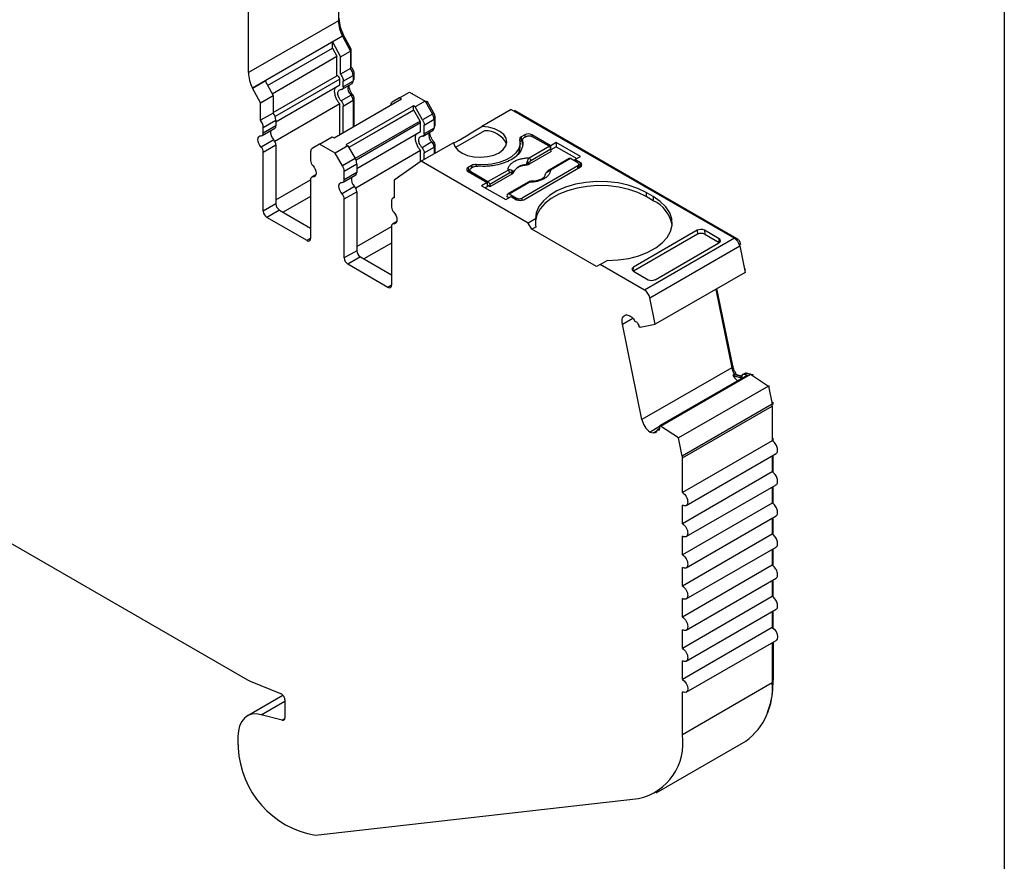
# Model space of a CAD drawing. Header units: millimetres. Extents: x 6 to 273, y 6 to 210.
# Tile 8 of 9: x 234 to 273, y 144 to 177. Entities that reach past the tile are written whole.
import ezdxf

# ---------------------------------------------------------------- set-up
doc = ezdxf.new("R2010")
doc.units = ezdxf.units.MM
doc.linetypes.add('SLD-Solid', pattern=[0])
doc.layers.add('TEXT', color=140, linetype='SLD-Solid', lineweight=25)

msp = doc.modelspace()

# ---------------------------------------------------------------- linework, layer by layer
for p, q in [((246.858, 181.965), (246.858, 176.639)), ((243.322, 174.598), (243.322, 179.924)), ((246.858, 176.639), (243.322, 174.598)), ((247.016, 176.033), (243.48, 173.992)), ((247.016, 176.031), (246.627, 175.806)), ((247.051, 176.107), (246.996, 176.075)), ((246.998, 176.071), (247.051, 176.101)), ((247.016, 176.031), (247.016, 176.033)), ((247.016, 176.031), (247.33, 175.448)), ((247.051, 176.101), (247.051, 176.107)), ((247.366, 175.519), (247.051, 176.101)), ((244.076, 174.09), (246.627, 175.563)), ((246.627, 175.563), (246.627, 175.806)), ((246.627, 175.806), (246.941, 175.224)), ((246.627, 175.563), (246.8, 175.242)), ((246.941, 175.224), (247.33, 175.448)), ((247.31, 175.486), (247.366, 175.519)), ((247.33, 175.448), (247.33, 174.763)), ((247.366, 174.809), (247.366, 175.519)), ((244.248, 173.769), (246.8, 175.242)), ((246.8, 174.473), (246.8, 175.242)), ((246.941, 174.538), (246.941, 175.224)), ((247.33, 174.763), (246.941, 174.538)), ((247.33, 174.789), (247.366, 174.809)), ((243.48, 173.99), (243.975, 174.276)), ((243.975, 174.276), (244.29, 173.693)), ((244.29, 173.024), (246.8, 174.473)), ((246.91, 174.342), (244.369, 172.875)), ((246.91, 174.114), (246.91, 174.342)), ((247.051, 174.26), (247.44, 174.485)), ((247.431, 174.561), (247.476, 174.587)), ((247.44, 174.485), (247.44, 174.257)), ((247.44, 174.339), (247.476, 174.359)), ((247.44, 174.305), (247.455, 174.313)), ((247.476, 174.359), (247.476, 174.587)), ((243.48, 173.992), (243.48, 173.99)), ((243.795, 173.407), (243.48, 173.99)), ((244.4, 172.665), (246.91, 174.114)), ((247.01, 173.941), (247.399, 174.165)), ((247.051, 174.033), (247.051, 174.26)), ((247.44, 174.257), (247.051, 174.033)), ((243.795, 173.407), (244.29, 173.693)), ((244.29, 173.693), (244.29, 173.008)), ((246.686, 172.033), (249.337, 173.564)), ((247.355, 173.707), (246.966, 173.483)), ((247.051, 173.284), (247.44, 173.509)), ((247.433, 173.71), (247.379, 173.679)), ((247.428, 173.583), (247.476, 173.611)), ((247.44, 173.509), (247.44, 172.468)), ((247.476, 172.489), (247.476, 173.611)), ((249.267, 173.604), (248.975, 173.436)), ((249.267, 173.604), (249.655, 173.829)), ((249.337, 173.564), (249.267, 173.604)), ((249.655, 173.829), (250.269, 173.475)), ((249.755, 173.771), (249.791, 173.792)), ((243.795, 172.722), (243.795, 173.407)), ((246.91, 173.366), (244.358, 171.893)), ((246.91, 172.162), (246.91, 173.366)), ((247.051, 172.244), (247.051, 173.284)), ((249.809, 173.291), (247.157, 171.76)), ((249.809, 173.128), (247.263, 171.658)), ((249.821, 173.121), (247.27, 171.648)), ((249.809, 173.128), (249.809, 173.291)), ((249.88, 173.25), (249.809, 173.291)), ((249.821, 173.121), (249.809, 173.128)), ((250.071, 172.688), (249.821, 173.121)), ((250.269, 173.475), (249.88, 173.25)), ((250.171, 172.746), (249.88, 173.25)), ((250.269, 173.475), (250.56, 172.97)), ((250.289, 173.439), (250.345, 173.471)), ((250.616, 173.002), (250.345, 173.471)), ((253.656, 173.153), (252.494, 172.482)), ((253.656, 173.153), (262.437, 168.083)), ((253.758, 173.094), (253.793, 173.114)), ((262.543, 168.063), (253.793, 173.114)), ((244.29, 173.008), (243.795, 172.722)), ((243.905, 172.444), (244.4, 172.729)), ((244.4, 172.729), (244.4, 172.502)), ((250.56, 172.97), (250.171, 172.746)), ((250.233, 172.536), (250.622, 172.761)), ((250.56, 172.97), (250.616, 173.002)), ((250.613, 172.837), (250.658, 172.863)), ((250.622, 172.761), (250.622, 172.42)), ((250.658, 172.522), (250.658, 172.863)), ((243.863, 172.124), (244.358, 172.41)), ((244.4, 172.502), (243.905, 172.216)), ((243.905, 172.216), (243.905, 172.444)), ((250.071, 172.688), (247.52, 171.215)), ((250.092, 172.618), (247.551, 171.151)), ((250.092, 172.277), (250.092, 172.618)), ((250.233, 172.196), (250.233, 172.536)), ((250.622, 172.42), (250.233, 172.196)), ((250.622, 172.502), (250.658, 172.522)), ((250.622, 172.468), (250.637, 172.476)), ((244.315, 171.952), (243.82, 171.666)), ((246.12, 171.788), (246.615, 172.074)), ((246.615, 172.074), (246.686, 172.033)), ((247.582, 170.828), (250.092, 172.277)), ((250.192, 172.104), (250.581, 172.329)), ((252.607, 172.312), (251.462, 171.65)), ((254.186, 172.153), (254.044, 172.071)), ((254.044, 172.071), (254.044, 171.908)), ((254.092, 171.948), (254.092, 171.785)), ((254.257, 172.091), (254.151, 172.03)), ((254.186, 172.153), (254.186, 172.05)), ((255.214, 171.722), (254.469, 172.153)), ((254.469, 172.153), (254.469, 172.091)), ((255.147, 171.7), (254.469, 172.091)), ((243.905, 171.468), (244.4, 171.753)), ((244.4, 171.753), (244.4, 169.433)), ((246.12, 171.788), (245.829, 171.62)), ((246.733, 171.434), (246.12, 171.788)), ((247.228, 171.72), (246.733, 171.434)), ((247.157, 171.76), (247.228, 171.72)), ((247.228, 171.72), (247.52, 171.215)), ((251.388, 171.843), (250.12, 171.112)), ((250.537, 171.87), (250.148, 171.646)), ((250.233, 171.447), (250.622, 171.672)), ((250.615, 171.873), (250.561, 171.842)), ((250.61, 171.746), (250.658, 171.774)), ((250.622, 171.672), (250.622, 171.401)), ((250.658, 171.422), (250.658, 171.774)), ((254.007, 171.673), (254.007, 171.836)), ((254.094, 171.936), (254.044, 171.908)), ((254.094, 171.769), (254.094, 171.932)), ((254.359, 171.246), (255.147, 171.7)), ((255.217, 171.585), (254.43, 171.13)), ((255.426, 171.845), (255.214, 171.722)), ((255.214, 171.598), (255.214, 171.722)), ((255.224, 171.492), (255.217, 171.585)), ((255.426, 171.681), (255.219, 171.562)), ((256.375, 171.297), (255.426, 171.845)), ((255.426, 171.845), (255.426, 171.681)), ((255.426, 171.681), (256.233, 171.216)), ((243.905, 169.147), (243.905, 171.468)), ((245.766, 171.482), (245.766, 171.141)), ((247.025, 170.929), (246.733, 171.434)), ((247.52, 171.215), (247.025, 170.929)), ((250.092, 171.529), (247.54, 170.056)), ((250.092, 171.092), (250.092, 171.529)), ((250.233, 171.177), (250.233, 171.447)), ((255.224, 171.492), (254.359, 170.993)), ((255.933, 171.222), (255.146, 170.768)), ((255.983, 171.217), (255.196, 170.763)), ((256.272, 171.05), (255.983, 171.217)), ((256.162, 171.175), (256.375, 171.297)), ((256.378, 171.05), (256.162, 171.175)), ((256.162, 171.175), (256.162, 171.114)), ((247.087, 170.72), (247.582, 171.006)), ((247.582, 171.006), (247.582, 170.665)), ((250.12, 171.112), (249.058, 170.368)), ((254.327, 168.683), (250.12, 171.112)), ((252.1, 170.948), (251.959, 170.867)), ((251.959, 170.867), (251.959, 170.703)), ((252.171, 170.887), (252.065, 170.826)), ((252.1, 170.948), (252.1, 170.846)), ((252.273, 170.981), (252.273, 170.918)), ((256.272, 170.928), (254.08, 169.663)), ((254.151, 169.601), (256.378, 170.887)), ((254.252, 170.976), (254.252, 170.961)), ((254.359, 170.993), (254.355, 171.058)), ((256.272, 170.826), (256.272, 170.928)), ((256.316, 170.851), (256.316, 170.989)), ((256.378, 170.887), (256.316, 170.923)), ((256.378, 170.887), (256.378, 171.05)), ((245.969, 170.578), (245.808, 170.484)), ((245.851, 170.494), (245.961, 170.557)), ((247.045, 170.288), (247.54, 170.573)), ((247.087, 170.379), (247.087, 170.72)), ((247.582, 170.665), (247.087, 170.379)), ((252.021, 170.739), (251.959, 170.703)), ((251.959, 170.703), (252.704, 170.273)), ((252.021, 170.765), (252.021, 170.668)), ((252.065, 170.703), (252.742, 170.312)), ((252.065, 170.642), (252.065, 170.703)), ((252.742, 170.312), (253.53, 170.767)), ((253.6, 170.651), (252.813, 170.197)), ((253.685, 170.604), (252.82, 170.104)), ((253.685, 170.604), (253.679, 170.667)), ((253.74, 170.665), (253.739, 170.68)), ((244.4, 169.596), (245.766, 170.385)), ((245.766, 170.393), (245.766, 168.073)), ((247.497, 170.115), (247.002, 169.829)), ((249.058, 170.368), (249.058, 169.683)), ((252.704, 170.273), (252.492, 170.151)), ((252.492, 170.151), (253.44, 169.603)), ((252.704, 170.11), (252.633, 170.069)), ((252.704, 170.273), (252.704, 170.11)), ((252.82, 170.104), (252.704, 170.171)), ((252.813, 170.197), (252.82, 170.104)), ((254.316, 170.289), (253.529, 169.834)), ((253.579, 169.829), (254.366, 170.284)), ((245.766, 169.732), (244.683, 169.106)), ((247.087, 169.631), (247.582, 169.916)), ((247.087, 167.31), (247.087, 169.631)), ((247.582, 169.916), (247.582, 167.596)), ((249.058, 169.697), (249.011, 169.669)), ((253.44, 169.603), (253.652, 169.726)), ((253.502, 169.71), (253.509, 169.795)), ((253.564, 169.675), (253.502, 169.71)), ((253.579, 169.829), (253.868, 169.663)), ((253.652, 169.726), (253.868, 169.601)), ((253.868, 169.663), (253.868, 169.601)), ((254.08, 169.576), (254.08, 169.663)), ((259.242, 169.724), (258.959, 169.887)), ((258.959, 169.887), (258.959, 169.724)), ((259.242, 169.56), (258.959, 169.724)), ((259.242, 169.724), (259.242, 169.56)), ((244.4, 169.433), (243.905, 169.147)), ((248.948, 169.532), (248.948, 169.304)), ((244.541, 169.188), (244.046, 168.902)), ((245.625, 167.991), (244.046, 168.902)), ((244.541, 169.188), (245.766, 168.481)), ((247.582, 167.759), (248.948, 168.548)), ((248.948, 168.556), (248.948, 166.236)), ((249.151, 168.741), (248.99, 168.648)), ((249.033, 168.657), (249.143, 168.72)), ((254.606, 168.844), (254.327, 168.683)), ((254.469, 168.438), (254.327, 168.683)), ((254.62, 168.525), (254.469, 168.438)), ((257.014, 166.968), (254.469, 168.438)), ((260.986, 168.241), (258.464, 166.785)), ((260.974, 168.397), (258.465, 166.948)), ((262.437, 168.083), (258.902, 166.042)), ((260.974, 168.397), (260.986, 168.241)), ((261.829, 168.067), (261.257, 168.397)), ((261.257, 168.397), (261.269, 168.241)), ((261.269, 168.241), (261.841, 167.911)), ((245.766, 168.072), (245.625, 167.991)), ((248.948, 167.895), (247.865, 167.269)), ((259.106, 165.742), (262.642, 167.783)), ((259.319, 166.455), (261.828, 167.903)), ((261.841, 167.912), (261.829, 168.067)), ((262.499, 168.037), (262.543, 168.063)), ((262.629, 167.833), (262.68, 167.863)), ((262.642, 167.783), (262.855, 166.741)), ((262.687, 167.83), (262.68, 167.863)), ((247.582, 167.596), (247.087, 167.31)), ((247.723, 167.351), (247.228, 167.065)), ((247.723, 167.351), (248.948, 166.644)), ((248.807, 166.154), (247.228, 167.065)), ((257.156, 167.05), (257.014, 166.968)), ((257.156, 167.05), (257.434, 167.211)), ((258.902, 166.042), (257.156, 167.05)), ((258.453, 166.791), (258.465, 166.948)), ((258.464, 166.785), (259.036, 166.455)), ((262.855, 166.741), (259.32, 164.7)), ((262.832, 166.857), (262.88, 166.884)), ((248.948, 166.236), (248.807, 166.154)), ((261.701, 166.075), (262.331, 162.993)), ((262.369, 163.073), (261.749, 166.102)), ((259.32, 164.7), (259.106, 165.742)), ((258.297, 165.038), (258.176, 165.07)), ((258.027, 164.708), (258.435, 164.944)), ((258.795, 160.952), (258.027, 164.708)), ((258.603, 164.786), (258.553, 164.799)), ((258.734, 164.582), (258.692, 164.593)), ((258.734, 164.582), (259.32, 164.7)), ((262.32, 163.045), (262.369, 163.073)), ((262.331, 162.993), (258.795, 160.952)), ((262.953, 162.704), (259.488, 160.703)), ((259.529, 160.692), (263.065, 162.733)), ((262.438, 162.732), (262.367, 162.691)), ((262.367, 162.691), (262.667, 162.611)), ((262.438, 162.732), (262.738, 162.652)), ((262.528, 162.713), (262.522, 162.709)), ((262.724, 162.66), (262.528, 162.713)), ((262.839, 162.765), (262.769, 162.724)), ((262.921, 162.772), (262.851, 162.731)), ((262.851, 162.731), (262.953, 162.704)), ((263.024, 162.744), (262.921, 162.772)), ((263.065, 162.733), (263.024, 162.744)), ((263.148, 162.716), (263.046, 162.744)), ((263.065, 162.733), (263.769, 162.27)), ((263.138, 162.685), (263.178, 162.708)), ((263.178, 162.708), (263.148, 162.716)), ((263.769, 162.27), (260.233, 160.229)), ((262.667, 162.611), (262.716, 162.639)), ((263.769, 162.27), (263.916, 161.554)), ((263.771, 162.258), (263.82, 162.286)), ((263.916, 161.554), (260.38, 159.513)), ((263.905, 161.605), (263.953, 161.633)), ((263.914, 161.563), (263.958, 161.588)), ((263.958, 161.54), (263.958, 161.588)), ((260.387, 159.445), (263.923, 161.486)), ((263.923, 161.486), (263.923, 160.122)), ((259.488, 160.678), (259.118, 160.464)), ((259.118, 160.464), (259.239, 160.432)), ((259.239, 160.432), (259.387, 160.517)), ((259.485, 160.597), (259.404, 160.55)), ((259.422, 160.552), (259.483, 160.587)), ((259.422, 160.552), (259.473, 160.539)), ((259.488, 160.703), (259.529, 160.692)), ((260.233, 160.229), (259.529, 160.692)), ((260.38, 159.513), (260.233, 160.229)), ((263.923, 160.122), (260.387, 158.081)), ((263.923, 160.203), (263.958, 160.224)), ((263.958, 160.093), (263.958, 160.224)), ((260.537, 157.576), (264.073, 159.617)), ((260.387, 158.081), (260.387, 159.445)), ((263.923, 159.53), (263.923, 158.897)), ((263.958, 158.868), (263.958, 159.551)), ((263.923, 158.897), (260.387, 156.856)), ((260.537, 156.351), (264.073, 158.392)), ((263.923, 158.305), (263.923, 157.672)), ((263.958, 157.644), (263.958, 158.326)), ((263.923, 157.672), (260.387, 155.631)), ((260.387, 156.856), (260.387, 157.591)), ((260.537, 155.126), (264.073, 157.167)), ((263.923, 157.081), (263.923, 156.447)), ((263.958, 156.419), (263.958, 157.101)), ((233.145, 156.57), (243.278, 150.721)), ((263.923, 156.447), (260.387, 154.406)), ((260.387, 155.631), (260.387, 156.366)), ((260.537, 153.901), (264.073, 155.942)), ((263.923, 155.856), (263.923, 155.222)), ((263.958, 155.194), (263.958, 155.876)), ((263.923, 155.222), (260.387, 153.181)), ((260.387, 154.406), (260.387, 155.141)), ((260.537, 152.677), (264.073, 154.718)), ((263.923, 154.631), (263.923, 153.998)), ((263.958, 153.969), (263.958, 154.651)), ((263.923, 153.998), (260.387, 151.957)), ((260.387, 153.181), (260.387, 153.916)), ((260.537, 151.452), (264.073, 153.493)), ((263.923, 153.406), (263.923, 152.773)), ((263.958, 152.744), (263.958, 153.427)), ((263.923, 152.773), (260.387, 150.732)), ((260.387, 151.957), (260.387, 152.691)), ((260.537, 150.227), (264.073, 152.268)), ((263.958, 152.202), (263.958, 150.702)), ((263.923, 152.181), (263.923, 150.6)), ((260.387, 150.732), (260.387, 151.467)), ((243.383, 150.669), (244.584, 150.184)), ((263.958, 150.702), (263.923, 150.682)), ((263.923, 150.6), (260.387, 148.559)), ((244.678, 150.106), (243.271, 149.294)), ((243.827, 149.344), (244.746, 149.874)), ((244.746, 149.929), (244.746, 149.223)), ((260.387, 148.559), (260.387, 150.242)), ((244.641, 149.126), (243.827, 149.344)), ((244.74, 149.182), (244.641, 149.126)), ((242.908, 148.491), (242.908, 148.246)), ((259.352, 146.27), (262.887, 148.311)), ((245.961, 144.604), (258.667, 146.049))]:
    msp.add_line(p, q)
at = {"flags": 128}
for points in [[(251.388, 171.843), (251.436, 171.691), (251.55, 171.551), (251.722, 171.433), (251.939, 171.343), (252.189, 171.288), (252.455, 171.271), (252.72, 171.293), (252.967, 171.354), (253.178, 171.448), (253.342, 171.571), (253.447, 171.713), (253.486, 171.866), (253.457, 172.019), (253.361, 172.164), (253.205, 172.289), (253, 172.388), (252.758, 172.454), (252.494, 172.482)], [(243.82, 171.666), (243.768, 171.734), (243.727, 171.81), (243.701, 171.889), (243.693, 171.964), (243.701, 172.029), (243.727, 172.078), (243.768, 172.108), (243.82, 172.115)], [(253.988, 171.971), (254.005, 171.79), (253.955, 171.612), (253.843, 171.443), (253.672, 171.291), (253.451, 171.163), (253.188, 171.065), (252.895, 171), (252.586, 170.971), (252.273, 170.981)], [(245.851, 170.943), (245.903, 170.875), (245.944, 170.799), (245.97, 170.72), (245.979, 170.645), (245.97, 170.58), (245.944, 170.53), (245.903, 170.501), (245.851, 170.494)], [(247.002, 169.829), (246.95, 169.897), (246.909, 169.973), (246.883, 170.052), (246.875, 170.127), (246.883, 170.192), (246.909, 170.242), (246.95, 170.271), (247.002, 170.278)], [(258.959, 169.887), (258.631, 170.047), (258.262, 170.173), (257.861, 170.261), (257.44, 170.309), (257.011, 170.316), (256.587, 170.281), (256.178, 170.206), (255.797, 170.092), (255.455, 169.943), (255.16, 169.763), (254.922, 169.556), (254.748, 169.33), (254.641, 169.09), (254.606, 168.844)], [(258.959, 169.724), (258.64, 169.88), (258.281, 170.004), (257.892, 170.092), (257.483, 170.143), (257.065, 170.154), (256.649, 170.126), (256.248, 170.058), (255.87, 169.954), (255.528, 169.816), (255.229, 169.647), (254.982, 169.452), (254.793, 169.236), (254.668, 169.006), (254.61, 168.767), (254.608, 168.738)], [(257.434, 167.211), (257.862, 167.231), (258.277, 167.293), (258.669, 167.393), (259.026, 167.531), (259.338, 167.701), (259.597, 167.898), (259.794, 168.118), (259.924, 168.354), (259.985, 168.599), (259.973, 168.847), (259.889, 169.09), (259.736, 169.321), (259.519, 169.535), (259.242, 169.724)], [(249.033, 169.106), (249.085, 169.038), (249.126, 168.962), (249.152, 168.883), (249.161, 168.808), (249.152, 168.743), (249.126, 168.694), (249.085, 168.664), (249.033, 168.657)], [(258.027, 164.708), (258.017, 164.777), (258.015, 164.842), (258.023, 164.901), (258.038, 164.953), (258.062, 164.997), (258.094, 165.032), (258.132, 165.056), (258.176, 165.07)], [(263.923, 152.773), (264.004, 152.707), (264.073, 152.614), (264.119, 152.508), (264.135, 152.405), (264.119, 152.321), (264.073, 152.268), (264.073, 152.268)], [(260.387, 150.732), (260.468, 150.666), (260.537, 150.573), (260.583, 150.467), (260.599, 150.364), (260.583, 150.28), (260.537, 150.227), (260.468, 150.214), (260.387, 150.242)], [(243.827, 149.344), (243.636, 149.375), (243.459, 149.364), (243.3, 149.31), (243.164, 149.215), (243.054, 149.082), (242.973, 148.913), (242.924, 148.715), (242.908, 148.491)]]:
    msp.add_lwpolyline(points, dxfattribs=at)
for centre, radius, start, end in [((248.249, 176.678), 1.392, 181.6276, 207.6195), ((246.979, 174.463), 0.462, 2.6816, 40.4811), ((244.714, 174.637), 1.392, 181.6277, 207.6194), ((247.625, 173.996), 0.395, 168.7921, 226.9559), ((247.341, 174.247), 0.0995, 305.3061, 6.0062), ((247.129, 173.493), 0.311, 2.826, 43.4312), ((243.938, 172.708), 0.462, 2.6816, 40.4811), ((250.19, 172.746), 0.433, 1.9565, 31.1437), ((243.443, 172.422), 0.462, 2.6816, 40.4811), ((244.301, 172.491), 0.0995, 305.3061, 6.006), ((250.523, 172.41), 0.0995, 305.3058, 6.0064), ((243.821, 172.201), 0.0853, 269.3918, 10.3652), ((244.584, 172.24), 0.395, 168.7921, 226.956), ((244.089, 171.738), 0.311, 2.8262, 43.4311), ((250.807, 172.159), 0.395, 168.7921, 226.9559), ((252.636, 171.371), 0.941, 26.8065, 91.7504), ((254.079, 171.986), 0.0919, 112.1145, 189.0941), ((254.327, 171.88), 0.307, 62.6097, 117.3903), ((243.594, 171.452), 0.311, 2.8261, 43.4314), ((245.917, 171.497), 0.151, 125.6981, 185.6204), ((250.311, 171.656), 0.311, 2.8261, 43.4312), ((253.435, 171.682), 0.571, 319.1391, 359.0469), ((254.114, 171.783), 0.142, 119.0446, 139.603), ((247.149, 170.991), 0.433, 1.9565, 31.1437), ((254.275, 171.115), 0.155, 5.689, 57.1991), ((246.077, 171.157), 0.311, 182.8263, 223.4312), ((246.654, 170.705), 0.433, 1.9565, 31.1438), ((251.99, 170.785), 0.0873, 110.7834, 249.2166), ((252.24, 170.682), 0.301, 83.6694, 117.5975), ((254.24, 170.403), 0.573, 88.8448, 151.1498), ((254.033, 170.675), 0.5, 49.8822, 58.7426), ((256.347, 170.969), 0.0873, 290.7834, 69.2166), ((245.85, 170.408), 0.0853, 89.3919, 190.3656), ((247.766, 170.404), 0.395, 168.7921, 226.9559), ((247.483, 170.654), 0.0995, 305.306, 6.0062), ((253.445, 170.636), 0.155, 5.689, 57.1991), ((253.57, 170.714), 0.118, 336.668, 18.1748), ((255.039, 170.664), 0.00686, 52.5203, 103.5056), ((255.167, 170.722), 0.0497, 54.016, 114.6959), ((247.003, 170.364), 0.0853, 269.3919, 10.3655), ((247.271, 169.901), 0.311, 2.8262, 43.4312), ((254.337, 170.243), 0.0498, 54.0182, 114.6714), ((246.776, 169.615), 0.311, 2.8262, 43.4312), ((249.078, 169.554), 0.131, 98.3858, 189.5015), ((244.707, 169.447), 0.307, 182.6056, 237.3945), ((249.259, 169.32), 0.311, 182.8262, 223.4312), ((254.009, 169.874), 0.307, 242.6097, 297.3903), ((258.68, 168.358), 1.327, 10.5524, 64.9631), ((244.212, 169.161), 0.307, 182.6057, 237.3945), ((249.032, 168.571), 0.0853, 89.3918, 190.3653), ((262.181, 167.689), 0.47, 11.6277, 57.0662), ((245.68, 168.059), 0.0873, 230.7969, 9.2139), ((247.394, 167.324), 0.307, 182.6055, 237.3946), ((247.889, 167.61), 0.307, 182.6055, 237.3946), ((248.862, 166.222), 0.0873, 230.7971, 9.2142), ((258.646, 165.648), 0.47, 11.6278, 57.0661), ((263.12, 163.163), 0.807, 192.1609, 212.3128), ((262.998, 163.074), 0.738, 211.2207, 233.7985), ((262.889, 162.671), 0.106, 72.2508, 117.9623), ((259.572, 161.115), 0.794, 191.8185, 235.1115), ((243.7, 151.446), 0.839, 239.8498, 247.8278), ((261.354, 150.383), 2.578, 306.4912, 4.8209), ((258.182, 148.226), 2.23, 282.5615, 8.6014), ((244.735, 148.249), 1.827, 180.1073, 186.5483), ((246.577, 148.213), 3.662, 182.6985, 260.3164)]:
    msp.add_arc(centre, radius, start, end)
for centre, major_axis, ratio, start_param, end_param in [((252.436, 172.509), (1.05, 0.672), 0.043548, 3.181704, 4.740184), ((257.156, 167.376), (-1.803, 3.123), 0.577335, 0.787087, 0.89248), ((261.115, 168.315), (0.2, 0.001), 0.577279, 0.781586, 2.352382), ((261.127, 168.159), (0.2, 0.001), 0.577279, 0.781586, 2.352383), ((261.687, 167.985), (0.2, 0.001), 0.577279, 5.493975, 7.064772), ((258.606, 166.867), (0.2, 0.001), 0.577279, 2.352383, 3.923179), ((259.178, 166.537), (0.2, 0.001), 0.577279, 3.923179, 5.493975)]:
    msp.add_ellipse(centre, major_axis=major_axis, ratio=ratio, start_param=start_param, end_param=end_param)
for points, knots in [([(247.051, 176.107), (247.039, 176.133), (247.014, 176.187), (246.983, 176.268), (246.956, 176.35), (246.926, 176.458), (246.899, 176.592), (246.895, 176.691), (246.893, 176.741)], [0, 0, 0, 0, 0.124911, 0.249364, 0.374182, 0.500184, 0.74937, 1, 1, 1, 1]), ([(247.476, 174.587), (247.476, 174.623), (247.465, 174.666), (247.425, 174.747), (247.396, 174.783), (247.366, 174.809)], [0, 0, 0, 0, 0.5, 0.5, 1, 1, 1, 1]), ([(246.91, 174.342), (246.91, 174.371), (246.895, 174.409), (246.85, 174.462), (246.821, 174.477), (246.8, 174.473)], [0, 0, 0, 0, 0.5, 0.5, 1, 1, 1, 1]), ([(246.941, 174.538), (246.974, 174.498), (247.003, 174.451), (247.041, 174.353), (247.051, 174.304), (247.051, 174.26)], [0, 0, 0, 0, 0.5, 0.5, 1, 1, 1, 1]), ([(247.454, 174.314), (247.458, 174.316), (247.466, 174.321), (247.474, 174.337), (247.475, 174.352), (247.476, 174.359)], [0, 0, 0, 0, 0.2622203, 0.6311102, 1, 1, 1, 1]), ([(246.735, 174.013), (246.727, 174), (246.703, 173.96), (246.694, 173.864), (246.707, 173.739), (246.752, 173.605), (246.819, 173.474), (246.88, 173.402), (246.91, 173.366)], [0, 0, 0, 0, 0.093688, 0.274951, 0.456213, 0.637475, 0.818738, 1, 1, 1, 1]), ([(246.966, 173.483), (246.954, 173.497), (246.93, 173.525), (246.899, 173.574), (246.869, 173.634), (246.845, 173.706), (246.836, 173.782), (246.845, 173.848), (246.871, 173.898), (246.912, 173.93), (246.948, 173.931), (246.966, 173.932)], [0, 0, 0, 0, 0.08328, 0.165662, 0.250294, 0.373781, 0.500178, 0.623657, 0.750052, 0.874275, 1, 1, 1, 1]), ([(247.266, 174.089), (247.268, 174.062), (247.272, 174.002), (247.307, 173.901), (247.361, 173.797), (247.409, 173.739), (247.433, 173.71)], [0, 0, 0, 0, 0.2131638, 0.4754425, 0.7377213, 1, 1, 1, 1]), ([(248.975, 173.436), (248.969, 173.432), (248.956, 173.423), (248.941, 173.405), (248.927, 173.38), (248.915, 173.346), (248.914, 173.314), (248.913, 173.299)], [0, 0, 0, 0, 0.166556, 0.332331, 0.500193, 0.749367, 1, 1, 1, 1]), ([(250.636, 172.477), (250.64, 172.479), (250.648, 172.484), (250.656, 172.5), (250.657, 172.515), (250.658, 172.522)], [0, 0, 0, 0, 0.262221, 0.63111, 1, 1, 1, 1]), ([(249.917, 172.176), (249.909, 172.163), (249.885, 172.123), (249.876, 172.027), (249.889, 171.902), (249.934, 171.768), (250.001, 171.638), (250.062, 171.565), (250.092, 171.529)], [0, 0, 0, 0, 0.0936888, 0.274951, 0.4562133, 0.6374755, 0.8187378, 1, 1, 1, 1]), ([(250.148, 171.646), (250.136, 171.66), (250.112, 171.688), (250.081, 171.737), (250.051, 171.797), (250.027, 171.869), (250.018, 171.945), (250.027, 172.012), (250.053, 172.061), (250.094, 172.093), (250.13, 172.094), (250.148, 172.095)], [0, 0, 0, 0, 0.0832795, 0.1656625, 0.2502941, 0.3737808, 0.5001782, 0.6236571, 0.7500515, 0.8742751, 1, 1, 1, 1]), ([(250.446, 172.275), (250.446, 172.274), (250.442, 172.243), (250.455, 172.17), (250.488, 172.065), (250.543, 171.96), (250.591, 171.902), (250.615, 171.873)], [0, 0, 0, 0, 0.013351, 0.260014, 0.506676, 0.753338, 1, 1, 1, 1]), ([(254.151, 172.03), (254.14, 172.023), (254.12, 172.01), (254.101, 171.985), (254.09, 171.959), (254.093, 171.941), (254.094, 171.932)], [0, 0, 0, 0, 0.249233, 0.499959, 0.749241, 1, 1, 1, 1]), ([(254.257, 172.091), (254.284, 172.107), (254.324, 172.117), (254.402, 172.117), (254.441, 172.107), (254.469, 172.091)], [0, 0, 0, 0, 0.5, 0.5, 1, 1, 1, 1]), ([(254.094, 171.932), (254.099, 171.909), (254.109, 171.863), (254.111, 171.794), (254.106, 171.725), (254.09, 171.657), (254.065, 171.589), (254.009, 171.479), (253.891, 171.331), (253.665, 171.167), (253.383, 171.037), (253.09, 170.959), (252.819, 170.92), (252.579, 170.906), (252.42, 170.915), (252.34, 170.92)], [0, 0, 0, 0, 0.042112, 0.083729, 0.125101, 0.166484, 0.208132, 0.250294, 0.375098, 0.50009, 0.624895, 0.749887, 0.833557, 0.916248, 1, 1, 1, 1]), ([(255.217, 171.585), (255.215, 171.606), (255.207, 171.63), (255.181, 171.672), (255.164, 171.69), (255.147, 171.7)], [0, 0, 0, 0, 0.5, 0.5, 1, 1, 1, 1]), ([(253.53, 170.767), (253.53, 170.782), (253.532, 170.812), (253.544, 170.856), (253.562, 170.9), (253.597, 170.959), (253.662, 171.031), (253.77, 171.107), (253.901, 171.169), (254.048, 171.213), (254.203, 171.241), (254.307, 171.244), (254.359, 171.246)], [0, 0, 0, 0, 0.06027, 0.120056, 0.179893, 0.240314, 0.370015, 0.500128, 0.629829, 0.759943, 0.879871, 1, 1, 1, 1]), ([(254.293, 171.103), (254.296, 171.116), (254.304, 171.145), (254.32, 171.184), (254.339, 171.22), (254.352, 171.237), (254.359, 171.246)], [0, 0, 0, 0, 0.220475, 0.499075, 0.748119, 1, 1, 1, 1]), ([(255.983, 171.217), (255.975, 171.221), (255.957, 171.228), (255.94, 171.228), (255.934, 171.222), (255.934, 171.221)], [0, 0, 0, 0, 0.472475, 0.944949, 1, 1, 1, 1]), ([(252.065, 170.703), (252.037, 170.719), (252.021, 170.742), (252.021, 170.787), (252.037, 170.81), (252.065, 170.826)], [0, 0, 0, 0, 0.5, 0.5, 1, 1, 1, 1]), ([(254.252, 170.961), (254.227, 170.958), (254.177, 170.952), (254.104, 170.936), (254.037, 170.916), (253.973, 170.89), (253.91, 170.858), (253.849, 170.817), (253.799, 170.769), (253.76, 170.718), (253.747, 170.683), (253.74, 170.665)], [0, 0, 0, 0, 0.101069, 0.200103, 0.298615, 0.398141, 0.500173, 0.626627, 0.756016, 0.877292, 1, 1, 1, 1]), ([(254.252, 170.976), (254.257, 170.988), (254.265, 171.011), (254.276, 171.045), (254.285, 171.076), (254.29, 171.094), (254.293, 171.103)], [0, 0, 0, 0, 0.306881, 0.575882, 0.806979, 1, 1, 1, 1]), ([(254.355, 171.058), (254.344, 171.046), (254.313, 171.015), (254.275, 170.991), (254.252, 170.976)], [0, 0, 0, 0, 0.389276, 1, 1, 1, 1]), ([(254.359, 170.993), (254.348, 170.988), (254.328, 170.977), (254.292, 170.966), (254.266, 170.963), (254.252, 170.961)], [0, 0, 0, 0, 0.335719, 0.664281, 1, 1, 1, 1]), ([(254.43, 171.13), (254.416, 171.121), (254.388, 171.103), (254.366, 171.073), (254.355, 171.058)], [0, 0, 0, 0, 0.521485, 1, 1, 1, 1]), ([(256.272, 171.05), (256.3, 171.034), (256.316, 171.012), (256.316, 170.966), (256.3, 170.944), (256.272, 170.928)], [0, 0, 0, 0, 0.5, 0.5, 1, 1, 1, 1]), ([(253.679, 170.667), (253.671, 170.669), (253.655, 170.672), (253.628, 170.666), (253.61, 170.656), (253.6, 170.651)], [0, 0, 0, 0, 0.317222, 0.645084, 1, 1, 1, 1]), ([(253.739, 170.68), (253.735, 170.678), (253.728, 170.675), (253.711, 170.672), (253.695, 170.669), (253.683, 170.668), (253.679, 170.667)], [0, 0, 0, 0, 0.332097, 0.61117, 0.833934, 1, 1, 1, 1]), ([(253.74, 170.665), (253.737, 170.657), (253.731, 170.642), (253.712, 170.621), (253.694, 170.61), (253.685, 170.604)], [0, 0, 0, 0, 0.3357194, 0.6642806, 1, 1, 1, 1]), ([(255.196, 170.763), (255.195, 170.748), (255.194, 170.718), (255.182, 170.673), (255.164, 170.629), (255.128, 170.57), (255.064, 170.498), (254.956, 170.422), (254.825, 170.36), (254.677, 170.316), (254.523, 170.289), (254.418, 170.285), (254.366, 170.284)], [0, 0, 0, 0, 0.06027, 0.120056, 0.179893, 0.240314, 0.370015, 0.500128, 0.629829, 0.759943, 0.879871, 1, 1, 1, 1]), ([(254.982, 170.536), (254.961, 170.507), (254.919, 170.448), (254.778, 170.378), (254.61, 170.332), (254.482, 170.327), (254.428, 170.325)], [0, 0, 0, 0, 0.261846, 0.528245, 0.802184, 1, 1, 1, 1]), ([(255.146, 170.768), (255.125, 170.754), (255.086, 170.728), (255.052, 170.689), (255.037, 170.671)], [0, 0, 0, 0, 0.553024, 1, 1, 1, 1]), ([(252.742, 170.312), (252.76, 170.302), (252.777, 170.284), (252.803, 170.242), (252.811, 170.218), (252.813, 170.197)], [0, 0, 0, 0, 0.5, 0.5, 1, 1, 1, 1]), ([(254.419, 170.322), (254.402, 170.32), (254.369, 170.316), (254.334, 170.297), (254.316, 170.289)], [0, 0, 0, 0, 0.512278, 1, 1, 1, 1]), ([(254.366, 170.284), (254.38, 170.298), (254.4, 170.318), (254.414, 170.32), (254.419, 170.321)], [0, 0, 0, 0, 0.682117, 1, 1, 1, 1]), ([(254.419, 170.321), (254.42, 170.321), (254.426, 170.323), (254.43, 170.32), (254.433, 170.317)], [0, 0, 0, 0, 0.17328, 1, 1, 1, 1]), ([(253.509, 169.795), (253.51, 169.815), (253.518, 169.829), (253.544, 169.842), (253.562, 169.839), (253.579, 169.829)], [0, 0, 0, 0, 0.5, 0.5, 1, 1, 1, 1]), ([(253.868, 169.663), (253.878, 169.657), (253.897, 169.648), (253.935, 169.639), (253.98, 169.636), (254.034, 169.641), (254.065, 169.655), (254.08, 169.663)], [0, 0, 0, 0, 0.168224, 0.3311335, 0.500763, 0.7495865, 1, 1, 1, 1]), ([(262.68, 167.863), (262.672, 167.902), (262.654, 167.944), (262.605, 168.015), (262.574, 168.045), (262.543, 168.063)], [0, 0, 0, 0, 0.5, 0.5, 1, 1, 1, 1]), ([(258.297, 165.038), (258.309, 165.033), (258.335, 165.025), (258.375, 165.001), (258.419, 164.964), (258.469, 164.911), (258.497, 164.863), (258.511, 164.839)], [0, 0, 0, 0, 0.1671016, 0.3319461, 0.5003862, 0.7494426, 1, 1, 1, 1]), ([(258.603, 164.786), (258.616, 164.765), (258.64, 164.724), (258.67, 164.659), (258.685, 164.615), (258.692, 164.593)], [0, 0, 0, 0, 0.334506, 0.665494, 1, 1, 1, 1]), ([(262.528, 162.713), (262.515, 162.732), (262.49, 162.769), (262.457, 162.828), (262.423, 162.898), (262.391, 162.981), (262.376, 163.042), (262.369, 163.073)], [0, 0, 0, 0, 0.166418, 0.332427, 0.500143, 0.749348, 1, 1, 1, 1]), ([(262.718, 162.644), (262.725, 162.679), (262.741, 162.706), (262.788, 162.736), (262.818, 162.74), (262.851, 162.731)], [0, 0, 0, 0, 0.5, 0.5, 1, 1, 1, 1]), ([(262.667, 162.611), (262.673, 162.61), (262.686, 162.608), (262.701, 162.614), (262.713, 162.625), (262.717, 162.638), (262.718, 162.644)], [0, 0, 0, 0, 0.24851, 0.499884, 0.748539, 1, 1, 1, 1]), ([(259.392, 160.532), (259.389, 160.519), (259.383, 160.494), (259.364, 160.464), (259.336, 160.438), (259.295, 160.422), (259.258, 160.428), (259.239, 160.432)], [0, 0, 0, 0, 0.167102, 0.331946, 0.500386, 0.749443, 1, 1, 1, 1]), ([(259.488, 160.703), (259.49, 160.683), (259.492, 160.643), (259.487, 160.587), (259.477, 160.555), (259.473, 160.539)], [0, 0, 0, 0, 0.334506, 0.665494, 1, 1, 1, 1]), ([(264.073, 159.617), (264.102, 159.634), (264.123, 159.666), (264.139, 159.751), (264.135, 159.804), (264.103, 159.911), (264.075, 159.966), (264.006, 160.059), (263.964, 160.098), (263.923, 160.122)], [0, 0, 0, 0, 0.25, 0.25, 0.5, 0.5, 0.75, 0.75, 1, 1, 1, 1]), ([(264.073, 158.392), (264.102, 158.409), (264.123, 158.441), (264.139, 158.526), (264.135, 158.579), (264.103, 158.686), (264.075, 158.741), (264.006, 158.834), (263.964, 158.873), (263.923, 158.897)], [0, 0, 0, 0, 0.25, 0.25, 0.5, 0.5, 0.75, 0.75, 1, 1, 1, 1]), ([(260.387, 158.081), (260.443, 158.049), (260.498, 157.99), (260.577, 157.854), (260.599, 157.777), (260.599, 157.649), (260.577, 157.599), (260.498, 157.553), (260.443, 157.559), (260.387, 157.591)], [0, 0, 0, 0, 0.25, 0.25, 0.5, 0.5, 0.75, 0.75, 1, 1, 1, 1]), ([(264.073, 157.167), (264.102, 157.184), (264.123, 157.217), (264.139, 157.302), (264.135, 157.354), (264.103, 157.461), (264.075, 157.516), (264.006, 157.609), (263.964, 157.648), (263.923, 157.672)], [0, 0, 0, 0, 0.25, 0.25, 0.5, 0.5, 0.75, 0.75, 1, 1, 1, 1]), ([(260.387, 156.856), (260.443, 156.824), (260.498, 156.766), (260.577, 156.629), (260.599, 156.553), (260.599, 156.424), (260.577, 156.374), (260.498, 156.328), (260.443, 156.334), (260.387, 156.366)], [0, 0, 0, 0, 0.25, 0.25, 0.5, 0.5, 0.75, 0.75, 1, 1, 1, 1]), ([(264.073, 155.942), (264.102, 155.959), (264.123, 155.992), (264.139, 156.077), (264.135, 156.129), (264.103, 156.237), (264.075, 156.291), (264.006, 156.385), (263.964, 156.423), (263.923, 156.447)], [0, 0, 0, 0, 0.25, 0.25, 0.5, 0.5, 0.75, 0.75, 1, 1, 1, 1]), ([(260.387, 155.631), (260.443, 155.599), (260.498, 155.541), (260.577, 155.405), (260.599, 155.328), (260.599, 155.199), (260.577, 155.149), (260.498, 155.104), (260.443, 155.109), (260.387, 155.141)], [0, 0, 0, 0, 0.25, 0.25, 0.5, 0.5, 0.75, 0.75, 1, 1, 1, 1]), ([(264.073, 154.718), (264.102, 154.735), (264.123, 154.767), (264.139, 154.852), (264.135, 154.904), (264.103, 155.012), (264.075, 155.066), (264.006, 155.16), (263.964, 155.198), (263.923, 155.222)], [0, 0, 0, 0, 0.25, 0.25, 0.5, 0.5, 0.75, 0.75, 1, 1, 1, 1]), ([(260.387, 154.406), (260.443, 154.374), (260.498, 154.316), (260.577, 154.18), (260.599, 154.103), (260.599, 153.975), (260.577, 153.924), (260.498, 153.879), (260.443, 153.884), (260.387, 153.916)], [0, 0, 0, 0, 0.25, 0.25, 0.5, 0.5, 0.75, 0.75, 1, 1, 1, 1]), ([(264.073, 153.493), (264.102, 153.51), (264.123, 153.542), (264.139, 153.627), (264.135, 153.68), (264.103, 153.787), (264.075, 153.842), (264.006, 153.935), (263.964, 153.974), (263.923, 153.998)], [0, 0, 0, 0, 0.25, 0.25, 0.5, 0.5, 0.75, 0.75, 1, 1, 1, 1]), ([(260.387, 153.181), (260.443, 153.149), (260.498, 153.091), (260.577, 152.955), (260.599, 152.878), (260.599, 152.75), (260.577, 152.699), (260.498, 152.654), (260.443, 152.659), (260.387, 152.691)], [0, 0, 0, 0, 0.25, 0.25, 0.5, 0.5, 0.75, 0.75, 1, 1, 1, 1]), ([(260.387, 151.957), (260.443, 151.925), (260.498, 151.866), (260.577, 151.73), (260.599, 151.653), (260.599, 151.525), (260.577, 151.474), (260.498, 151.429), (260.443, 151.435), (260.387, 151.467)], [0, 0, 0, 0, 0.25, 0.25, 0.5, 0.5, 0.75, 0.75, 1, 1, 1, 1]), ([(263.733, 149.43), (263.773, 149.534), (263.862, 149.77), (263.941, 150.197), (263.952, 150.534), (263.958, 150.702)], [0, 0, 0, 0, 0.280591, 0.640296, 1, 1, 1, 1]), ([(244.584, 150.184), (244.594, 150.179), (244.614, 150.17), (244.644, 150.146), (244.672, 150.116), (244.697, 150.082), (244.719, 150.043), (244.734, 150.004), (244.744, 149.965), (244.745, 149.941), (244.746, 149.929)], [0, 0, 0, 0, 0.127624, 0.2495, 0.371756, 0.500465, 0.623898, 0.750214, 0.874378, 1, 1, 1, 1]), ([(244.746, 149.223), (244.745, 149.211), (244.744, 149.188), (244.734, 149.16), (244.715, 149.136), (244.685, 149.119), (244.656, 149.123), (244.641, 149.126)], [0, 0, 0, 0, 0.167528, 0.331641, 0.500533, 0.749499, 1, 1, 1, 1])]:
    msp.add_open_spline(points, degree=3, knots=knots)
for points in [[(247.051, 174.033), (247.051, 173.969), (247.017, 173.928), (246.966, 173.932)], [(247.476, 173.611), (247.476, 173.642), (247.458, 173.683), (247.433, 173.71)], [(246.966, 173.483), (247.017, 173.429), (247.051, 173.347), (247.051, 173.284)], [(250.171, 172.746), (250.21, 172.678), (250.233, 172.601), (250.233, 172.536)], [(250.658, 172.863), (250.658, 172.906), (250.642, 172.957), (250.616, 173.002)], [(250.092, 172.618), (250.092, 172.64), (250.084, 172.665), (250.071, 172.688)], [(250.233, 172.196), (250.233, 172.132), (250.199, 172.091), (250.148, 172.095)], [(250.148, 171.646), (250.199, 171.592), (250.233, 171.51), (250.233, 171.447)], [(250.658, 171.774), (250.658, 171.805), (250.64, 171.846), (250.615, 171.873)], [(252.171, 170.887), (252.214, 170.912), (252.279, 170.925), (252.34, 170.92)], [(253.682, 170.751), (253.639, 170.78), (253.583, 170.782), (253.53, 170.767)], [(253.739, 170.68), (253.732, 170.704), (253.714, 170.73), (253.682, 170.751)], [(254.987, 170.551), (254.993, 170.594), (255.012, 170.635), (255.043, 170.67)], [(255.043, 170.67), (255.087, 170.717), (255.143, 170.747), (255.196, 170.763)], [(258.553, 164.799), (258.538, 164.803), (258.521, 164.819), (258.511, 164.839)], [(263.923, 161.486), (263.923, 161.508), (263.92, 161.53), (263.916, 161.554)], [(263.958, 161.588), (263.958, 161.603), (263.957, 161.618), (263.953, 161.633)], [(259.392, 160.532), (259.395, 160.548), (259.407, 160.556), (259.422, 160.552)], [(260.38, 159.513), (260.385, 159.489), (260.387, 159.467), (260.387, 159.445)]]:
    msp.add_open_spline(points, degree=3)
at = {"layer": 'TEXT'}
msp.add_line((273.05, 209.55), (273.05, 6.35), dxfattribs=at)

doc.saveas('drawing.dxf')
